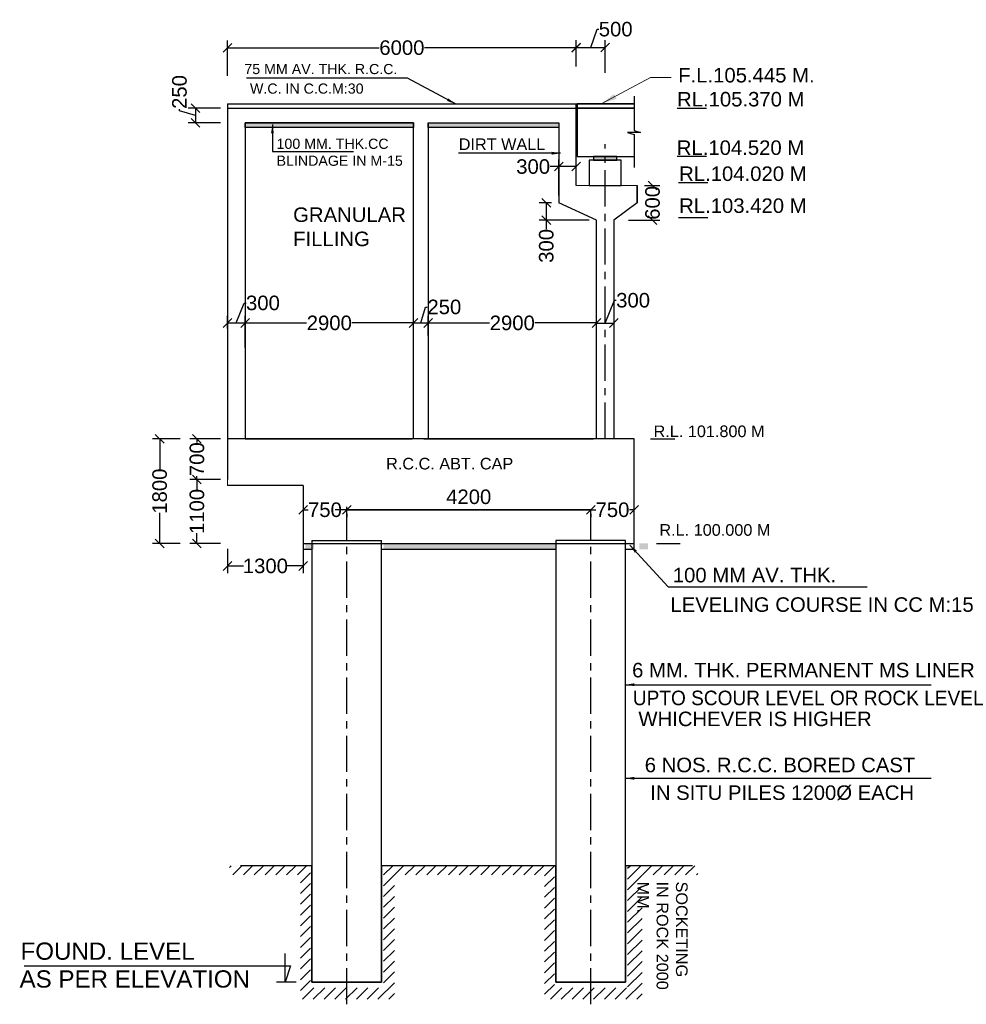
# Model space of a CAD drawing. Header units: millimetres. Extents: x 1237281 to 4354823, y 14417 to 141286.
# Tile 2 of 20: x 4085739 to 4118328, y 46351 to 80257. Entities that reach past the tile are written whole.
import ezdxf

# ---------------------------------------------------------------- set-up
doc = ezdxf.new("R2010")
doc.units = ezdxf.units.MM
doc.header["$LTSCALE"] = 1000
doc.header["$MEASUREMENT"] = 0
doc.header["$PDSIZE"] = -2
doc.linetypes.add('ACAD_ISO03W100', pattern=[30, 12, -18])
doc.linetypes.add('CENTER', pattern=[2, 1.25, -0.25, 0.25, -0.25])
doc.layers.add('dim', color=1, linetype='Continuous')
doc.layers.add('text', color=7, linetype='Continuous')
doc.layers.add('TITLE', color=7, linetype='Continuous', lineweight=18)
doc.styles.add('L', font='arial.ttf')
doc.styles.add('ROMANS', font='arial.ttf')
doc.styles.get("Standard").update_dxf_attribs({"font": 'arial.ttf', "height": 500})
doc.dimstyles.new('ROMANS', dxfattribs={"dimscale": 0, "dimtxt": 950, "dimasz": 950, "dimexe": 200, "dimexo": 200, "dimgap": 150, "dimtad": 1, "dimdec": 0, "dimzin": 9, "dimdsep": 46, "dimtxsty": 'ROMANS', "dimcen": 150, "dimclrd": 4, "dimclre": 4, "dimclrt": 6, "dimadec": 0, "dimazin": 0, "dimtfac": 1, "dimtdec": 0, "dimtmove": 0, "dimatfit": 3, "dimfxl": 1, "dimtolj": 1, "dimtzin": 9, "dimlwd": 18, "dimlwe": 13, "dimarcsym": 0})
doc.dimstyles.new('SANJAY', dxfattribs={"dimscale": 2.755, "dimtxt": 20000000001.9985, "dimasz": 42.0275, "dimexe": 15.388, "dimexo": 15.5775, "dimgap": 1.7375, "dimtad": 0, "dimtih": 1, "dimtoh": 1, "dimdec": 0, "dimzin": 0, "dimdsep": 46, "dimtxsty": 'Standard', "dimcen": 4000, "dimclrd": 3, "dimclre": 6, "dimclrt": 1, "dimadec": 0, "dimazin": 0, "dimtfac": 1, "dimtdec": 0, "dimtofl": 0, "dimtmove": 0, "dimatfit": 3, "dimfxl": 1, "dimtolj": 1, "dimtzin": 0, "dimarcsym": 0})

# ---------------------------------------------------------------- blocks, each defined once
blk = doc.blocks.new('_Oblique')
at = {"color": 0, "linetype": 'ByBlock', "lineweight": -2}
blk.add_line((-0.5, -0.5), (0.5, 0.5), dxfattribs=at)
blk = doc.blocks.new('*D62')
at = {"color": 0, "lineweight": -2, "transparency": 16777216}
for p, q in [((4092647, 65822), (4091592, 65822)), ((4092647, 64422), (4091592, 64422))]:
    blk.add_line(p, q, dxfattribs=at)
at = {"color": 7, "lineweight": -2, "transparency": 16777216}
for p, q in [((4091842, 65822), (4091842, 65702)), ((4091842, 64422), (4091842, 64543))]:
    blk.add_line(p, q, dxfattribs=at)
at = {"layer": 'Defpoints', "color": 0, "transparency": 16777216}
for p in [(4092897, 65822), (4091842, 64422), (4092897, 64422)]:
    blk.add_point(p, dxfattribs=at)
at = {"color": 7, "lineweight": -2, "transparency": 16777216, "xscale": 300, "yscale": 300, "zscale": 300}
for p, rotation in [((4091842, 65822), 90), ((4091842, 64422), 270)]:
    blk.add_blockref('_Oblique', p, dxfattribs=dict(at, rotation=rotation))
at = {"transparency": 16777216, "insert": (4091842, 65122), "char_height": 500, "attachment_point": 5, "rotation": 90}
blk.add_mtext('\\A1;700', dxfattribs=at)
blk = doc.blocks.new('*D63')
at = {"color": 0, "lineweight": -2, "transparency": 16777216}
for p, q in [((4092897, 62040), (4092897, 61195)), ((4095497, 62040), (4095497, 61195))]:
    blk.add_line(p, q, dxfattribs=at)
at = {"color": 7, "lineweight": -2, "transparency": 16777216}
for p, q in [((4092897, 61445), (4093445, 61445)), ((4095497, 61445), (4094949, 61445))]:
    blk.add_line(p, q, dxfattribs=at)
at = {"layer": 'Defpoints', "color": 0, "transparency": 16777216}
for p in [(4092897, 62290), (4095497, 62290), (4095497, 61445)]:
    blk.add_point(p, dxfattribs=at)
at = {"color": 7, "lineweight": -2, "transparency": 16777216, "xscale": 300, "yscale": 300, "zscale": 300, "rotation": 180}
blk.add_blockref('_Oblique', (4092897, 61445), dxfattribs=at)
at = {"color": 7, "lineweight": -2, "transparency": 16777216, "xscale": 300, "yscale": 300, "zscale": 300}
blk.add_blockref('_Oblique', (4095497, 61445), dxfattribs=at)
at = {"transparency": 16777216, "insert": (4094197, 61445), "char_height": 500, "attachment_point": 5}
blk.add_mtext('\\A1;1300', dxfattribs=at)
blk = doc.blocks.new('*D64')
at = {"color": 7, "lineweight": -2, "transparency": 16777216}
blk.add_line((4096997, 63378), (4105397, 63378), dxfattribs=at)
at = {"color": 0, "lineweight": -2, "transparency": 16777216}
for p, q in [((4096997, 63236), (4096997, 63128)), ((4105397, 63236), (4105397, 63128))]:
    blk.add_line(p, q, dxfattribs=at)
at = {"layer": 'Defpoints', "color": 0, "transparency": 16777216}
for p in [(4096997, 63486), (4105397, 63486), (4105397, 63378)]:
    blk.add_point(p, dxfattribs=at)
at = {"color": 7, "lineweight": -2, "transparency": 16777216, "xscale": 300, "yscale": 300, "zscale": 300, "rotation": 180}
blk.add_blockref('_Oblique', (4096997, 63378), dxfattribs=at)
at = {"color": 7, "lineweight": -2, "transparency": 16777216, "xscale": 300, "yscale": 300, "zscale": 300}
blk.add_blockref('_Oblique', (4105397, 63378), dxfattribs=at)
at = {"transparency": 16777216, "insert": (4101197, 63825), "char_height": 500, "attachment_point": 5}
blk.add_mtext('\\A1;4200', dxfattribs=at)
blk = doc.blocks.new('*D65')
at = {"color": 0, "lineweight": -2, "transparency": 16777216}
blk.add_line((4095497, 63947), (4095497, 63128), dxfattribs=at)
at = {"color": 7, "lineweight": -2, "transparency": 16777216}
for p, q in [((4095497, 63378), (4095668, 63378)), ((4096997, 63378), (4096827, 63378))]:
    blk.add_line(p, q, dxfattribs=at)
at = {"layer": 'Defpoints', "color": 0, "transparency": 16777216}
for p in [(4095497, 64197), (4095497, 63378), (4096997, 63378)]:
    blk.add_point(p, dxfattribs=at)
at = {"color": 7, "lineweight": -2, "transparency": 16777216, "xscale": 300, "yscale": 300, "zscale": 300, "rotation": 180}
blk.add_blockref('_Oblique', (4095497, 63378), dxfattribs=at)
at = {"color": 7, "lineweight": -2, "transparency": 16777216, "xscale": 300, "yscale": 300, "zscale": 300}
blk.add_blockref('_Oblique', (4096997, 63378), dxfattribs=at)
at = {"transparency": 16777216, "insert": (4096247, 63378), "char_height": 500, "attachment_point": 5}
blk.add_mtext('\\A1;750', dxfattribs=at)
blk = doc.blocks.new('*D66')
at = {"color": 0, "lineweight": -2, "transparency": 16777216}
blk.add_line((4106897, 62472), (4106897, 63628), dxfattribs=at)
at = {"color": 7, "lineweight": -2, "transparency": 16777216}
for p, q in [((4105397, 63378), (4105568, 63378)), ((4106897, 63378), (4106727, 63378))]:
    blk.add_line(p, q, dxfattribs=at)
at = {"layer": 'Defpoints', "color": 0, "transparency": 16777216}
for p in [(4105397, 63378), (4106897, 63378), (4106897, 62222)]:
    blk.add_point(p, dxfattribs=at)
at = {"color": 7, "lineweight": -2, "transparency": 16777216, "xscale": 300, "yscale": 300, "zscale": 300, "rotation": 180}
blk.add_blockref('_Oblique', (4105397, 63378), dxfattribs=at)
at = {"color": 7, "lineweight": -2, "transparency": 16777216, "xscale": 300, "yscale": 300, "zscale": 300}
blk.add_blockref('_Oblique', (4106897, 63378), dxfattribs=at)
at = {"transparency": 16777216, "insert": (4106147, 63378), "char_height": 500, "attachment_point": 5}
blk.add_mtext('\\A1;750', dxfattribs=at)
blk = doc.blocks.new('*D80')
at = {"color": 0, "lineweight": -2, "transparency": 16777216}
for p, q in [((4092897, 78328), (4092897, 79542)), ((4104897, 78903), (4104897, 79542))]:
    blk.add_line(p, q, dxfattribs=at)
at = {"color": 7, "lineweight": -2, "transparency": 16777216}
for p, q in [((4092897, 79292), (4098120, 79292)), ((4104897, 79292), (4099674, 79292))]:
    blk.add_line(p, q, dxfattribs=at)
at = {"layer": 'Defpoints', "color": 0, "transparency": 16777216}
for p in [(4092897, 79292), (4104897, 78653), (4092897, 78078)]:
    blk.add_point(p, dxfattribs=at)
at = {"color": 7, "lineweight": -2, "transparency": 16777216, "xscale": 300, "yscale": 300, "zscale": 300, "rotation": 180}
blk.add_blockref('_Oblique', (4092897, 79292), dxfattribs=at)
at = {"color": 7, "lineweight": -2, "transparency": 16777216, "xscale": 300, "yscale": 300, "zscale": 300}
blk.add_blockref('_Oblique', (4104897, 79292), dxfattribs=at)
at = {"transparency": 16777216, "insert": (4098897, 79292), "char_height": 500, "attachment_point": 5}
blk.add_mtext('\\A1;6000', dxfattribs=at)
blk = doc.blocks.new('*D19')
at = {"color": 7, "lineweight": -2, "transparency": 16777216}
for p, q in [((4091241, 77121), (4091241, 77181)), ((4091791, 76956), (4091241, 77121)), ((4091791, 77206), (4091791, 76706))]:
    blk.add_line(p, q, dxfattribs=at)
at = {"color": 0, "lineweight": -2, "transparency": 16777216}
for p, q in [((4092647, 77206), (4091541, 77206)), ((4092647, 76706), (4091541, 76706))]:
    blk.add_line(p, q, dxfattribs=at)
at = {"layer": 'Defpoints', "color": 0, "transparency": 16777216}
for p in [(4092897, 77206), (4091791, 76706), (4092897, 76706)]:
    blk.add_point(p, dxfattribs=at)
at = {"color": 7, "lineweight": -2, "transparency": 16777216, "xscale": 300, "yscale": 300, "zscale": 300}
for p, rotation in [((4091791, 77206), 90), ((4091791, 76706), 270)]:
    blk.add_blockref('_Oblique', p, dxfattribs=dict(at, rotation=rotation))
at = {"transparency": 16777216, "insert": (4091241, 77767), "char_height": 500, "attachment_point": 5, "rotation": 90}
blk.add_mtext('\\A1;250', dxfattribs=at)
blk = doc.blocks.new('*D20')
at = {"color": 0, "lineweight": -2, "transparency": 16777216}
for p, q in [((4092647, 64422), (4091592, 64422)), ((4092647, 62222), (4091592, 62222))]:
    blk.add_line(p, q, dxfattribs=at)
at = {"color": 7, "lineweight": -2, "transparency": 16777216}
for p, q in [((4091842, 64422), (4091842, 64074)), ((4091842, 62222), (4091842, 62570))]:
    blk.add_line(p, q, dxfattribs=at)
at = {"layer": 'Defpoints', "color": 0, "transparency": 16777216}
for p in [(4092897, 64422), (4091842, 62222), (4092897, 62222)]:
    blk.add_point(p, dxfattribs=at)
at = {"color": 7, "lineweight": -2, "transparency": 16777216, "xscale": 300, "yscale": 300, "zscale": 300}
for p, rotation in [((4091842, 64422), 90), ((4091842, 62222), 270)]:
    blk.add_blockref('_Oblique', p, dxfattribs=dict(at, rotation=rotation))
at = {"transparency": 16777216, "insert": (4091842, 63322), "char_height": 500, "attachment_point": 5, "rotation": 90}
blk.add_mtext('\\A1;1100', dxfattribs=at)
blk = doc.blocks.new('*D21')
at = {"color": 7, "lineweight": -2, "transparency": 16777216}
for p, q in [((4105397, 79297), (4105615, 79929)), ((4105615, 79929), (4105675, 79929)), ((4104897, 79297), (4105897, 79297))]:
    blk.add_line(p, q, dxfattribs=at)
at = {"color": 0, "lineweight": -2, "transparency": 16777216}
for p, q in [((4104897, 78650), (4104897, 79547)), ((4105897, 78432), (4105897, 79547))]:
    blk.add_line(p, q, dxfattribs=at)
at = {"layer": 'Defpoints', "color": 0, "transparency": 16777216}
for p in [(4105897, 79297), (4104897, 78400), (4105897, 78182)]:
    blk.add_point(p, dxfattribs=at)
at = {"color": 7, "lineweight": -2, "transparency": 16777216, "xscale": 300, "yscale": 300, "zscale": 300, "rotation": 180}
blk.add_blockref('_Oblique', (4104897, 79297), dxfattribs=at)
at = {"color": 7, "lineweight": -2, "transparency": 16777216, "xscale": 300, "yscale": 300, "zscale": 300}
blk.add_blockref('_Oblique', (4105897, 79297), dxfattribs=at)
at = {"transparency": 16777216, "insert": (4106257, 79929), "char_height": 500, "attachment_point": 5}
blk.add_mtext('\\A1;500', dxfattribs=at)
blk = doc.blocks.new('*D26')
at = {"color": 0, "lineweight": -2, "transparency": 16777216}
for p, q in [((4091267, 65822), (4090308, 65822)), ((4091267, 62222), (4090308, 62222))]:
    blk.add_line(p, q, dxfattribs=at)
at = {"color": 7, "lineweight": -2, "transparency": 16777216}
for p, q in [((4090558, 65822), (4090558, 64774)), ((4090558, 62222), (4090558, 63270))]:
    blk.add_line(p, q, dxfattribs=at)
at = {"layer": 'Defpoints', "color": 0, "transparency": 16777216}
for p in [(4091517, 65822), (4090558, 62222), (4091517, 62222)]:
    blk.add_point(p, dxfattribs=at)
at = {"color": 7, "lineweight": -2, "transparency": 16777216, "xscale": 300, "yscale": 300, "zscale": 300}
for p, rotation in [((4090558, 65822), 90), ((4090558, 62222), 270)]:
    blk.add_blockref('_Oblique', p, dxfattribs=dict(at, rotation=rotation))
at = {"transparency": 16777216, "insert": (4090558, 64022), "char_height": 500, "attachment_point": 5, "rotation": 90}
blk.add_mtext('\\A1;1800', dxfattribs=at)
blk = doc.blocks.new('*D32')
at = {"color": 7, "lineweight": -2, "transparency": 16777216}
for p, q in [((4093197, 69813), (4093471, 70501)), ((4093471, 70501), (4093531, 70501)), ((4092897, 69813), (4093497, 69813))]:
    blk.add_line(p, q, dxfattribs=at)
at = {"color": 0, "lineweight": -2, "transparency": 16777216}
for p, q in [((4092897, 69619), (4092897, 70063)), ((4093497, 68972), (4093497, 70063))]:
    blk.add_line(p, q, dxfattribs=at)
at = {"layer": 'Defpoints', "color": 0, "transparency": 16777216}
for p in [(4093497, 69813), (4092897, 69369), (4093497, 68722)]:
    blk.add_point(p, dxfattribs=at)
at = {"color": 7, "lineweight": -2, "transparency": 16777216, "xscale": 300, "yscale": 300, "zscale": 300, "rotation": 180}
blk.add_blockref('_Oblique', (4092897, 69813), dxfattribs=at)
at = {"color": 7, "lineweight": -2, "transparency": 16777216, "xscale": 300, "yscale": 300, "zscale": 300}
blk.add_blockref('_Oblique', (4093497, 69813), dxfattribs=at)
at = {"transparency": 16777216, "insert": (4094113, 70501), "char_height": 500, "attachment_point": 5}
blk.add_mtext('\\A1;300', dxfattribs=at)
blk = doc.blocks.new('*D33')
at = {"color": 0, "lineweight": -2, "transparency": 16777216}
for p, q in [((4099297, 69267), (4099297, 70063)), ((4093497, 69813), (4093497, 69563))]:
    blk.add_line(p, q, dxfattribs=at)
at = {"color": 7, "lineweight": -2, "transparency": 16777216}
for p, q in [((4093497, 69813), (4095617, 69813)), ((4099297, 69813), (4097177, 69813))]:
    blk.add_line(p, q, dxfattribs=at)
at = {"layer": 'Defpoints', "color": 0, "transparency": 16777216}
for p in [(4093497, 70063), (4099297, 69813), (4099297, 69017)]:
    blk.add_point(p, dxfattribs=at)
at = {"color": 7, "lineweight": -2, "transparency": 16777216, "xscale": 300, "yscale": 300, "zscale": 300, "rotation": 180}
blk.add_blockref('_Oblique', (4093497, 69813), dxfattribs=at)
at = {"color": 7, "lineweight": -2, "transparency": 16777216, "xscale": 300, "yscale": 300, "zscale": 300}
blk.add_blockref('_Oblique', (4099297, 69813), dxfattribs=at)
at = {"transparency": 16777216, "insert": (4096397, 69813), "char_height": 500, "attachment_point": 5}
blk.add_mtext('\\A1;2900', dxfattribs=at)
blk = doc.blocks.new('*D34')
at = {"color": 7, "lineweight": -2, "transparency": 16777216}
for p, q in [((4099547, 69813), (4099712, 70363)), ((4099712, 70363), (4099772, 70363)), ((4099297, 69813), (4099797, 69813))]:
    blk.add_line(p, q, dxfattribs=at)
at = {"color": 0, "lineweight": -2, "transparency": 16777216}
for p, q in [((4099297, 69813), (4099297, 70063)), ((4099797, 69378), (4099797, 70063))]:
    blk.add_line(p, q, dxfattribs=at)
at = {"layer": 'Defpoints', "color": 0, "transparency": 16777216}
for p in [(4099297, 69563), (4099797, 69813), (4099797, 69128)]:
    blk.add_point(p, dxfattribs=at)
at = {"color": 7, "lineweight": -2, "transparency": 16777216, "xscale": 300, "yscale": 300, "zscale": 300, "rotation": 180}
blk.add_blockref('_Oblique', (4099297, 69813), dxfattribs=at)
at = {"color": 7, "lineweight": -2, "transparency": 16777216, "xscale": 300, "yscale": 300, "zscale": 300}
blk.add_blockref('_Oblique', (4099797, 69813), dxfattribs=at)
at = {"transparency": 16777216, "insert": (4100358, 70363), "char_height": 500, "attachment_point": 5}
blk.add_mtext('\\A1;250', dxfattribs=at)
blk = doc.blocks.new('*D115')
at = {"color": 0, "lineweight": -2, "transparency": 16777216}
for p, q in [((4099797, 69628), (4099797, 70063)), ((4105597, 70062), (4105597, 70063))]:
    blk.add_line(p, q, dxfattribs=at)
at = {"color": 7, "lineweight": -2, "transparency": 16777216}
for p, q in [((4099797, 69813), (4101917, 69813)), ((4105597, 69813), (4103477, 69813))]:
    blk.add_line(p, q, dxfattribs=at)
at = {"layer": 'Defpoints', "color": 0, "transparency": 16777216}
for p in [(4105597, 69813), (4105597, 69812), (4099797, 69378)]:
    blk.add_point(p, dxfattribs=at)
at = {"color": 7, "lineweight": -2, "transparency": 16777216, "xscale": 300, "yscale": 300, "zscale": 300, "rotation": 180}
blk.add_blockref('_Oblique', (4099797, 69813), dxfattribs=at)
at = {"color": 7, "lineweight": -2, "transparency": 16777216, "xscale": 300, "yscale": 300, "zscale": 300}
blk.add_blockref('_Oblique', (4105597, 69813), dxfattribs=at)
at = {"transparency": 16777216, "insert": (4102697, 69813), "char_height": 500, "attachment_point": 5}
blk.add_mtext('\\A1;2900', dxfattribs=at)
blk = doc.blocks.new('*D116')
at = {"color": 7, "lineweight": -2, "transparency": 16777216}
for p, q in [((4105897, 69812), (4106215, 70593)), ((4106215, 70593), (4106275, 70593)), ((4105597, 69812), (4106197, 69812))]:
    blk.add_line(p, q, dxfattribs=at)
at = {"layer": 'Defpoints', "color": 0, "transparency": 16777216}
for p in [(4105597, 69812), (4106197, 69812), (4106197, 69812)]:
    blk.add_point(p, dxfattribs=at)
at = {"color": 7, "lineweight": -2, "transparency": 16777216, "xscale": 300, "yscale": 300, "zscale": 300, "rotation": 180}
blk.add_blockref('_Oblique', (4105597, 69812), dxfattribs=at)
at = {"color": 7, "lineweight": -2, "transparency": 16777216, "xscale": 300, "yscale": 300, "zscale": 300}
blk.add_blockref('_Oblique', (4106197, 69812), dxfattribs=at)
at = {"transparency": 16777216, "insert": (4106857, 70593), "char_height": 500, "attachment_point": 5}
blk.add_mtext('\\A1;300', dxfattribs=at)
blk = doc.blocks.new('*D35')
at = {"color": 0, "lineweight": -2, "transparency": 16777216}
for p, q in [((4104297, 74199), (4104297, 75447)), ((4104897, 74799), (4104897, 75447))]:
    blk.add_line(p, q, dxfattribs=at)
at = {"color": 7, "lineweight": -2, "transparency": 16777216}
for p, q in [((4104297, 75197), (4103997, 75197)), ((4104897, 75197), (4104297, 75197))]:
    blk.add_line(p, q, dxfattribs=at)
at = {"layer": 'Defpoints', "color": 0, "transparency": 16777216}
for p in [(4104297, 75197), (4104897, 74549), (4104297, 73949)]:
    blk.add_point(p, dxfattribs=at)
at = {"color": 7, "lineweight": -2, "transparency": 16777216, "xscale": 300, "yscale": 300, "zscale": 300, "rotation": 180}
blk.add_blockref('_Oblique', (4104297, 75197), dxfattribs=at)
at = {"color": 7, "lineweight": -2, "transparency": 16777216, "xscale": 300, "yscale": 300, "zscale": 300}
blk.add_blockref('_Oblique', (4104897, 75197), dxfattribs=at)
at = {"transparency": 16777216, "insert": (4103416, 75197), "char_height": 500, "attachment_point": 5}
blk.add_mtext('\\A1;300', dxfattribs=at)
blk = doc.blocks.new('*D117')
at = {"color": 0, "lineweight": -2, "transparency": 16777216}
for p, q in [((4107247, 74549), (4107777, 74549)), ((4106697, 73349), (4107777, 73349))]:
    blk.add_line(p, q, dxfattribs=at)
at = {"color": 7, "lineweight": -2, "transparency": 16777216}
for p, q in [((4107527, 74549), (4107527, 74532)), ((4107527, 73349), (4107527, 73366))]:
    blk.add_line(p, q, dxfattribs=at)
at = {"layer": 'Defpoints', "color": 0, "transparency": 16777216}
for p in [(4106997, 74549), (4106447, 73349), (4107527, 73349)]:
    blk.add_point(p, dxfattribs=at)
at = {"color": 7, "lineweight": -2, "transparency": 16777216, "xscale": 300, "yscale": 300, "zscale": 300}
for p, rotation in [((4107527, 74549), 90), ((4107527, 73349), 270)]:
    blk.add_blockref('_Oblique', p, dxfattribs=dict(at, rotation=rotation))
at = {"transparency": 16777216, "insert": (4107527, 73949), "char_height": 500, "attachment_point": 5, "rotation": 90}
blk.add_mtext('\\A1;600', dxfattribs=at)
blk = doc.blocks.new('*D118')
at = {"color": 0, "lineweight": -2, "transparency": 16777216}
for p, q in [((4104047, 73949), (4103619, 73949)), ((4105347, 73349), (4103619, 73349))]:
    blk.add_line(p, q, dxfattribs=at)
at = {"color": 7, "lineweight": -2, "transparency": 16777216}
for p, q in [((4103869, 73949), (4103869, 73349)), ((4103869, 73349), (4103869, 73049))]:
    blk.add_line(p, q, dxfattribs=at)
at = {"layer": 'Defpoints', "color": 0, "transparency": 16777216}
for p in [(4104297, 73949), (4103869, 73349), (4105597, 73349)]:
    blk.add_point(p, dxfattribs=at)
at = {"color": 7, "lineweight": -2, "transparency": 16777216, "xscale": 300, "yscale": 300, "zscale": 300}
for p, rotation in [((4103869, 73949), 90), ((4103869, 73349), 270)]:
    blk.add_blockref('_Oblique', p, dxfattribs=dict(at, rotation=rotation))
at = {"transparency": 16777216, "insert": (4103869, 72468), "char_height": 500, "attachment_point": 5, "rotation": 90}
blk.add_mtext('\\A1;300', dxfattribs=at)

msp = doc.modelspace()

# ---------------------------------------------------------------- hatches: boundary and pattern name
h = msp.add_hatch()
h.set_pattern_fill('AR-CONC', color=256, scale=50, angle=180, style=0)
h.set_pattern_definition([(230, (4097860.53, 1346840.43), (-358.63009, 31.37607), [37.5, -412.5]), (175, (4097860.53, 1346840.43), (69.37567, -376.09607), [30, -330]), (280.4514, (4097830.65, 1346843.05), (-289.25469, -344.71977), [31.8701, -350.57106]), (226.1842, (4097860.53, 1346740.43), (-533.62052, 82.7595), [56.25, -618.75]), (276.6356, (4097816.07, 1346747.33), (-467.33135, -487.05894), [47.80514, -525.8565]), (171.1842, (4097860.53, 1346740.43), (-467.33097, -487.0593), [45, -495]), (201, (4097810.53, 1346765.43), (-298.453526, 201.309445), [37.5, -412.5]), (146, (4097810.53, 1346765.43), (-121.65767, -362.57502), [30, -330]), (251.4514, (4097785.66, 1346782.2), (-420.11131, -161.26525), [31.8701, -350.57106]), (217.5, (4097860.53, 1346840.43), (-6.079928, -166.446927), [0, -326, 0, -335, 0, -331.25]), (187.5, (4097860.53, 1346840.43), (-131.534769, -197.205856), [0, -191, 0, -318.5, 0, -126.25]), (147.5, (4097972.03, 1346840.43), (-266.911218, 11.277436), [0, -125, 0, -390, 0, -517.5]), (137.5, (4098022.03, 1346840.43), (-291.593085, -50.05249), [0, -162.5, 0, -259, 0, -367.5])])
h.paths.add_polyline_path([(4093497.1, 76706), (4099297.1, 76706), (4099297.1, 76546), (4093497.1, 76546)])
h.paths.add_polyline_path([(4099797.1, 76706), (4104297.1, 76706), (4104297.1, 76546), (4099797.1, 76546)])
msp.add_hatch(color=256).paths.add_polyline_path([(4106292.4, 75425.3), (4106292.4, 75549), (4105495.4, 75549), (4105495.4, 75425.3), (4106292.4, 75425.3)])
h = msp.add_hatch()
h.set_pattern_fill('AR-CONC', color=256, scale=2, style=0)
h.set_pattern_definition([(50, (3383056.4, -23165.64), (364.36934, -31.87817), [38.1, -419.1]), (355, (3383056.4, -23165.64), (-70.48565, 382.11329), [30.48, -335.28]), (100.451, (3383086.77, -23168.3), (293.885, 350.23338), [32.38, -356.18]), (46.1842, (3383056.4, -23064.04), (542.15808, -84.08466), [57.15, -628.65]), (96.6356, (3383101.6, -23071.04), (474.80847, 494.8511), [48.57, -534.27]), (351.184, (3383056.4, -23064.04), (474.8092, 494.85024), [45.72, -502.92]), (21, (3383107.2, -23089.44), (303.22976, -204.53104), [38.1, -419.1]), (326, (3383107.2, -23089.44), (123.60406, 368.37593), [30.48, -335.28]), (71.4514, (3383132.48, -23106.48), (426.83298, 163.84572), [32.38, -356.18]), (37.5, (3383056.41, -23165.64), (6.177207, 169.110078), [0, -331.216, 0, -340.36, 0, -336.55]), (7.5, (3383056.41, -23165.64), (133.639325, 200.36115), [0, -194.056, 0, -323.596, 0, -128.27]), (327.5, (3382943.13, -23165.64), (271.18119, -11.457488), [0, -127, 0, -396.24, 0, -525.78]), (317.5, (3382892.33, -23165.64), (296.25836, 50.85298), [0, -165.1, 0, -263.144, 0, -373.38])])
h.paths.add_polyline_path([(4098272.2, 62022.1), (4101472.2, 62022.1), (4101472.2, 62222.1), (4098272.2, 62222.1), (4098272.2, 62022.1)])
h.paths.add_polyline_path([(4107072.2, 62022.1), (4107372.2, 62022.1), (4107372.2, 62222.1), (4107072.2, 62222.1), (4107072.2, 62022.1)])
h.paths.add_polyline_path([(4095572.2, 62022.1), (4095872.2, 62022.1), (4095872.2, 62222.1), (4095572.2, 62222.1), (4095572.2, 62022.1)])
h.paths.add_polyline_path([(4104197.1, 62022.1), (4104197.1, 62222.1), (4101472.2, 62222.1), (4101472.2, 62022.1)])
h = msp.add_hatch()
h.set_pattern_fill('ANSI31', color=256, scale=2100, angle=180, style=0)
h.set_pattern_definition([(225, (4097652.84, 1414091.52), (185.61553, -185.61553), [])])
h.paths.add_polyline_path([(4092962.8, 51119.4), (4092962.8, 50804.4), (4095403.4, 50804.4), (4095403.4, 46523.8), (4098643.6, 46523.8), (4098643.6, 50804.4), (4103811.3, 50804.4), (4103811.3, 46523.8), (4107166.5, 46523.8), (4107166.5, 50804.4), (4109088.5, 50804.4), (4109088.5, 51119.4), (4106668.7, 51119.4), (4106668.7, 46919.4), (4104148.7, 46919.4), (4104148.7, 51119.4), (4098268.7, 51119.4), (4098268.7, 46919.4), (4095748.7, 46919.4), (4095748.7, 51119.4)])
edge = h.paths.add_edge_path(flags=16)
edge.add_line((4095748.7, 51119.4), (4092962.8, 51119.4))

# ---------------------------------------------------------------- linework, layer by layer
for p, q in [((4092897.1, 77356), (4106898.4, 77356)), ((4092897.1, 77356), (4105759.3, 77356)), ((4104897.1, 74549), (4104897.1, 77356)), ((4104935.3, 77356), (4104935.3, 75549)), ((4106898.4, 77356), (4104935.3, 77356)), ((4106898.4, 77356), (4104935.3, 77356)), ((4106898.4, 77619.3), (4106898.4, 76438.8)), ((4092897.1, 77206), (4104897.1, 77206)), ((4106898.4, 77206), (4104935.3, 77206)), ((4104937.1, 77206), (4106898.4, 77206)), ((4104937.1, 77206), (4106898.4, 77206)), ((4093497.1, 76706), (4099297.1, 76706)), ((4093497.1, 76706), (4093497.1, 76546)), ((4099797.1, 76706), (4104297.1, 76706)), ((4104297.1, 76706), (4104297.1, 73949)), ((4107109.4, 76369.1), (4106663.8, 76369.1)), ((4106663.8, 76369.1), (4106898.4, 76308.6)), ((4106898.4, 76438.8), (4107109.4, 76369.1)), ((4106898.4, 76308.6), (4106898.4, 75167)), ((4104935.3, 75549), (4106895.4, 75549)), ((4104497.1, 65822.1), (4092897.1, 65822.1)), ((4092897.1, 65822.1), (4092897.1, 64422.1)), ((4092897.1, 65822.1), (4092897.1, 64422.1)), ((4093497.1, 65822.1), (4099247.1, 65822.1)), ((4099647.1, 65822.1), (4105497.1, 65822.1)), ((4105797.1, 65822.1), (4102402.5, 65822.1)), ((4106897.1, 65822.1), (4104414.5, 65822.1)), ((4106897.1, 62022.1), (4106897.1, 65822.1)), ((4107460.3, 65822.1), (4108294.3, 65822.1)), ((4095497.1, 64222.1), (4092897.1, 64222.1)), ((4095497.1, 64222.1), (4095497.1, 62022.1)), ((4105397.1, 63377.6), (4096597.1, 63377.6)), ((4095497.1, 62222.1), (4106897.1, 62222.1)), ((4095797.1, 62322.1), (4098197.1, 62322.1)), ((4106597.1, 62322.1), (4104197.1, 62322.1)), ((4107660.3, 62222.1), (4108472, 62222.1)), ((4095497.1, 62022.1), (4095797.1, 62022.1)), ((4098197.1, 62022.1), (4104197.1, 62022.1)), ((4098197.1, 62022.1), (4101397.1, 62022.1)), ((4106597.1, 62022.1), (4106897.1, 62022.1)), ((4095797.1, 51119.4), (4093343.9, 51119.4)), ((4095797.1, 47119.4), (4095797.1, 51119.4)), ((4104197.1, 51119.4), (4098197.1, 51119.4)), ((4098197.1, 51119.4), (4098197.1, 47119.4)), ((4104197.1, 47119.4), (4104197.1, 51119.4)), ((4108901.6, 51119.4), (4106597.1, 51119.4)), ((4106597.1, 51119.4), (4106597.1, 47119.4)), ((4095797.1, 49719.4), (4095800, 49719.4)), ((4095253.2, 47119.4), (4094578.8, 47119.4)), ((4098197.1, 47119.4), (4095797.1, 47119.4)), ((4106597.1, 47119.4), (4104197.1, 47119.4))]:
    msp.add_line(p, q)
at = {"color": 4, "linetype": 'CENTER'}
for p, q in [((4105897.1, 65822.1), (4105897.1, 75967)), ((4096997.1, 46351.4), (4096997.1, 63485.6)), ((4105397.1, 46351.4), (4105397.1, 63377.6))]:
    msp.add_line(p, q, dxfattribs=at)
for points in [[(4092897.1, 77206), (4092897.1, 65822.1)], [(4108373.6, 77206), (4109385.9, 77206)], [(4093497.1, 76706), (4093497.1, 65822.1)], [(4099297.1, 65822.1), (4099297.1, 76706), (4093497.1, 76706)], [(4099797.1, 76706), (4099797.1, 65822.1)], [(4108373.6, 75560.2), (4109385.9, 75560.2)], [(4108421.4, 74646.8), (4109433.7, 74646.8)], [(4106997.1, 73949), (4106997.1, 74549)], [(4105597.1, 65822.1), (4105597.1, 73349)], [(4106197.1, 73349), (4106197.1, 65822.1)], [(4108421.4, 73446.8), (4109433.7, 73446.8)], [(4095797.1, 62322.1), (4095797.1, 51119.4)], [(4098197.1, 51119.4), (4098197.1, 62322.1)], [(4104197.1, 62322.1), (4104197.1, 51164.4)], [(4106597.1, 53668.1), (4106597.1, 62322.1)], [(4095797.1, 54077.5), (4095797.1, 47119.4), (4098197.1, 47119.4), (4098197.1, 54077.5)], [(4104197.1, 54077.5), (4104197.1, 47119.4), (4106597.1, 47119.4), (4106597.1, 54077.5)], [(4085887.9, 47681.7), (4095059.8, 47681.7), (4094876, 47119.4), (4094876, 48099.2)]]:
    msp.add_lwpolyline(points)
for points in [[(4093497.1, 76706), (4099297.1, 76706), (4099297.1, 76546), (4093497.1, 76546)], [(4099797.1, 76706), (4104297.1, 76706), (4104297.1, 76546), (4099797.1, 76546)], [(4105347.1, 74549), (4106449.2, 74549), (4106449.2, 75425.3), (4105347.1, 75425.3)], [(4105495.4, 75425.3), (4106292.4, 75425.3), (4106292.4, 75549), (4105495.4, 75549)]]:
    msp.add_lwpolyline(points, close=True)
at = {"layer": 'dim', "color": 0, "linetype": 'ByBlock'}
msp.add_line((4092897.1, 77356), (4092897.1, 77206), dxfattribs=at)
at = {"layer": 'text', "linetype": 'ACAD_ISO03W100'}
for p, q in [((4105347.1, 74549), (4105897.1, 74549)), ((4105597.1, 69812), (4106197.1, 69812))]:
    msp.add_line(p, q, dxfattribs=at)
at = {"layer": 'text'}
msp.add_line((4106997.1, 74549), (4106997.1, 73949), dxfattribs=at)
for points in [[(4105597.1, 73349), (4104297.1, 73949)], [(4106997.1, 73949), (4106197.1, 73349)]]:
    msp.add_lwpolyline(points, dxfattribs=at)
at = {"layer": 'TITLE', "color": 0, "linetype": 'ByBlock'}
for p, q in [((4106997.1, 74549), (4104897.1, 74549)), ((4092897.1, 65822.1), (4092897.1, 64222.1)), ((4092897.1, 64222.1), (4095497.1, 64222.1))]:
    msp.add_line(p, q, dxfattribs=at)

# ---------------------------------------------------------------- texts
for s, height, p in [('75 MM AV. THK. R.C.C. ', 350, (4093474, 78382.1)), ('W.C. IN C.C.M:30', 350, (4093666.7, 77710.2)), ('100 MM AV. THK.', 500, (4108223.2, 60881.5)), ('LEVELING COURSE IN CC M:15', 500, (4108142.1, 59866.3)), ('6 MM. THK. PERMANENT MS LINER  ', 500, (4106822.3, 57610.1)), ('UPTO SCOUR LEVEL OR ROCK LEVEL ', 500, (4106845, 56652.1)), (' WHICHEVER IS HIGHER', 500, (4106845, 55929.4)), ('6 NOS. R.C.C. BORED CAST', 500, (4107257.3, 54343)), ('IN SITU PILES 1200%%C EACH  ', 500, (4107446.4, 53389.9))]:
    msp.add_text(s, height=height).set_placement(p)
for s, height, style, p in [('DIRT WALL', 400, 'L', (4100854.2, 75769.2)), ('R.L. 101.800 M', 400, 'L', (4107561.5, 65882.7)), ('R.C.C. ABT. CAP', 400, 'L', (4098353.2, 64768.9)), ('R.L. 100.000 M', 400, 'L', (4107762.5, 62486.1)), ('FOUND. LEVEL', 594, 'ROMANS', (4085768.2, 47885.4))]:
    msp.add_text(s, height=height, dxfattribs=dict(style=style)).set_placement(p)
at = {"attachment_point": 1}
for s, insert, char_height, width in [('F.L.105.445 M.', (4108408.5, 78594.6), 500, 6110.555), ('RL.105.370 M', (4108369.8, 77769), 500, 8453.958), ('{\\fArial|b0|i0|c186|p34;100 MM. THK.CC\\PBLINDAGE IN M-15}', (4094581.8, 76158.7), 350, 16701.354), ('RL.104.520 M', (4108360.9, 76099.6), 500, 8453.958), ('RL.104.020 M', (4108442.2, 75202.9), 500, 8453.958), ('RL.103.420 M', (4108442.2, 74102.3), 500, 8453.958)]:
    msp.add_mtext(s, dxfattribs=dict(at, insert=insert, char_height=char_height, width=width))
at = {"insert": (4108732.5, 50578), "char_height": 400, "width": 3762.194, "attachment_point": 1, "rotation": 270, "style": 'L'}
msp.add_mtext('SOCKETING IN ROCK 2000 MM.', dxfattribs=at)
at = {"insert": (4085735.6, 47521.1), "char_height": 594, "width": 11992.546, "attachment_point": 1, "style": 'ROMANS'}
msp.add_mtext('AS PER ELEVATION', dxfattribs=at)
at = {"layer": 'text', "insert": (4095153.4, 73792.1), "char_height": 500, "width": 7486.926, "attachment_point": 1}
msp.add_mtext('GRANULAR \\PFILLING', dxfattribs=at)

# ---------------------------------------------------------------- dimensions: what is measured, and where the dimension line sits
for base, p1, p2, override, picture, middle in [((4105897.1, 79297.4), (4104897.1, 78400), (4105897.1, 78181.9), {"dimscale": 1, "dimtxt": 500, "dimasz": 300, "dimexe": 250, "dimexo": 250, "dimgap": 30, "dimtih": 0, "dimtoh": 0, "dimlfac": 0.5, "dimblk": 'Oblique', "dimcen": -1000, "dimclrd": 7, "dimclre": 0, "dimclrt": 256, "dimtofl": 1, "dimtmove": 1}, '*D21', (4105705.2, 79928.7)), ((4104297.1, 75196.9), (4104897.1, 74549), (4104297.1, 73949), {"dimscale": 1, "dimtxt": 500, "dimasz": 300, "dimexe": 250, "dimexo": 250, "dimgap": 30, "dimtih": 0, "dimtoh": 0, "dimlfac": 0.5, "dimblk": 'OBLIQUE', "dimcen": -1000, "dimclrd": 7, "dimclre": 0, "dimclrt": 256}, '*D35', (4103415.8, 75196.9)), ((4106197.1, 69812), (4105597.1, 69812), (4106197.1, 69812), {"dimscale": 1, "dimtxt": 500, "dimasz": 300, "dimexe": 250, "dimexo": 250, "dimgap": 30, "dimtih": 0, "dimtoh": 0, "dimlfac": 0.5, "dimblk": 'OBLIQUE', "dimcen": -1000, "dimclrd": 7, "dimclre": 0, "dimclrt": 256, "dimtofl": 1, "dimtmove": 1}, '*D116', (4106305.5, 70593.4)), ((4093497.1, 69812.7), (4092897.1, 69368.7), (4093497.1, 68721.8), {"dimscale": 1, "dimtxt": 500, "dimasz": 300, "dimexe": 250, "dimexo": 250, "dimgap": 30, "dimtih": 0, "dimtoh": 0, "dimlfac": 0.5, "dimblk": 'OBLIQUE', "dimcen": -1000, "dimclrd": 7, "dimclre": 0, "dimclrt": 256, "dimtofl": 1, "dimtmove": 1}, '*D32', (4093561.3, 70501.4)), ((4095497.1, 63377.6), (4096997.1, 63377.6), (4095497.1, 64197.1), {"dimscale": 1, "dimtxt": 500, "dimasz": 300, "dimexe": 250, "dimexo": 250, "dimgap": 30, "dimtih": 0, "dimtoh": 0, "dimlfac": 0.5, "dimblk": 'Oblique', "dimcen": -1000, "dimclrd": 7, "dimclre": 0, "dimclrt": 256, "dimtofl": 1, "dimtmove": 1}, '*D65', (4096247.1, 63377.6)), ((4105397.1, 63377.6), (4096997.1, 63485.6), (4105397.1, 63485.6), {"dimscale": 1, "dimtxt": 500, "dimasz": 300, "dimexe": 250, "dimexo": 250, "dimgap": 30, "dimtih": 0, "dimtoh": 0, "dimlfac": 0.5, "dimblk": 'Oblique', "dimcen": -1000, "dimclrd": 7, "dimclre": 0, "dimclrt": 256, "dimtofl": 1, "dimtmove": 1}, '*D64', (4101197.1, 63825.2)), ((4106897.1, 63377.6), (4105397.1, 63377.6), (4106897.1, 62222.1), {"dimscale": 1, "dimtxt": 500, "dimasz": 300, "dimexe": 250, "dimexo": 250, "dimgap": 30, "dimtih": 0, "dimtoh": 0, "dimlfac": 0.5, "dimblk": 'Oblique', "dimcen": -1000, "dimclrd": 7, "dimclre": 0, "dimclrt": 256, "dimtofl": 1, "dimtmove": 1}, '*D66', (4106147.1, 63377.6))]:
    dim = msp.add_linear_dim(base=base, p1=p1, p2=p2, dimstyle='SANJAY', override=override)
    dim.commit()
    dim.dimension.update_dxf_attribs({"geometry": picture, "text_midpoint": middle, "dimtype": 160})
for base, p1, p2, override, picture, middle in [((4092897.1, 79291.7), (4104897.1, 78653), (4092897.1, 78078), {"dimscale": 1, "dimtxt": 500, "dimasz": 300, "dimexe": 250, "dimexo": 250, "dimgap": 30, "dimtih": 0, "dimtoh": 0, "dimlfac": 0.5, "dimblk": 'Oblique', "dimcen": -1000, "dimclrd": 7, "dimclre": 0, "dimclrt": 256, "dimtofl": 1, "dimtmove": 1}, '*D80', (4098897.1, 79291.7)), ((4099797.1, 69812.7), (4099297.1, 69562.7), (4099797.1, 69127.9), {"dimscale": 1, "dimtxt": 500, "dimasz": 300, "dimexe": 250, "dimexo": 250, "dimgap": 30, "dimtih": 0, "dimtoh": 0, "dimlfac": 0.5, "dimblk": 'OBLIQUE', "dimcen": -1000, "dimclrd": 7, "dimclre": 0, "dimclrt": 256, "dimtofl": 1, "dimtmove": 1}, '*D34', (4099802.2, 70363)), ((4099297.1, 69812.7), (4093497.1, 70062.7), (4099297.1, 69016.6), {"dimscale": 1, "dimtxt": 500, "dimasz": 300, "dimexe": 250, "dimexo": 250, "dimgap": 30, "dimtih": 0, "dimtoh": 0, "dimlfac": 0.5, "dimblk": 'OBLIQUE', "dimcen": -1000, "dimclrd": 7, "dimclre": 0, "dimclrt": 256, "dimtofl": 1, "dimtmove": 1}, '*D33', (4096397.1, 69812.7)), ((4105597.1, 69812.7), (4099797.1, 69377.9), (4105597.1, 69812), {"dimscale": 1, "dimtxt": 500, "dimasz": 300, "dimexe": 250, "dimexo": 250, "dimgap": 30, "dimtih": 0, "dimtoh": 0, "dimlfac": 0.5, "dimblk": 'OBLIQUE', "dimcen": -1000, "dimclrd": 7, "dimclre": 0, "dimclrt": 256, "dimtofl": 1, "dimtmove": 1}, '*D115', (4102697.1, 69812.7)), ((4095497.1, 61445.4), (4092897.1, 62290), (4095497.1, 62290), {"dimscale": 1, "dimtxt": 500, "dimasz": 300, "dimexe": 250, "dimexo": 250, "dimgap": 30, "dimtih": 0, "dimtoh": 0, "dimlfac": 0.5, "dimblk": 'Oblique', "dimcen": -1000, "dimclrd": 7, "dimclre": 0, "dimclrt": 256, "dimtofl": 1, "dimtmove": 1}, '*D63', (4094197.1, 61445.4))]:
    dim = msp.add_linear_dim(base=base, p1=p1, p2=p2, dimstyle='SANJAY', override=override)
    dim.commit()
    dim.dimension.update_dxf_attribs({"geometry": picture, "text_midpoint": middle})
for base, p1, p2, override, picture, middle in [((4091791.3, 76706), (4092897.1, 77206), (4092897.1, 76706), {"dimscale": 1, "dimtxt": 500, "dimasz": 300, "dimexe": 250, "dimexo": 250, "dimgap": 30, "dimtih": 0, "dimtoh": 0, "dimlfac": 0.5, "dimblk": 'Oblique', "dimcen": -1000, "dimclrd": 7, "dimclre": 0, "dimclrt": 256, "dimtofl": 1, "dimtmove": 1}, '*D19', (4091241, 77211.1)), ((4103869.2, 73349), (4104297.1, 73949), (4105597.1, 73349), {"dimscale": 1, "dimtxt": 500, "dimasz": 300, "dimexe": 250, "dimexo": 250, "dimgap": 30, "dimtih": 0, "dimtoh": 0, "dimlfac": 0.5, "dimblk": 'Oblique', "dimcen": -1000, "dimclrd": 7, "dimclre": 0, "dimclrt": 256}, '*D118', (4103869.2, 72467.7)), ((4090557.9, 62222.1), (4091517.3, 65822.1), (4091517.3, 62222.1), {"dimscale": 1, "dimtxt": 500, "dimasz": 300, "dimexe": 250, "dimexo": 250, "dimgap": 30, "dimtih": 0, "dimtoh": 0, "dimlfac": 0.5, "dimblk": 'Oblique', "dimcen": -1000, "dimclrd": 7, "dimclre": 0, "dimclrt": 256, "dimtofl": 1, "dimtmove": 1}, '*D26', (4090557.9, 64022.1)), ((4091842.3, 62222.1), (4092897.1, 64422.1), (4092897.1, 62222.1), {"dimscale": 1, "dimtxt": 500, "dimasz": 300, "dimexe": 250, "dimexo": 250, "dimgap": 30, "dimtih": 0, "dimtoh": 0, "dimlfac": 0.5, "dimblk": 'Oblique', "dimcen": -1000, "dimclrd": 7, "dimclre": 0, "dimclrt": 256, "dimtofl": 1, "dimtmove": 1}, '*D20', (4091842.3, 63322.1))]:
    dim = msp.add_linear_dim(base=base, p1=p1, p2=p2, angle=90, dimstyle='SANJAY', override=override)
    dim.commit()
    dim.dimension.update_dxf_attribs({"geometry": picture, "text_midpoint": middle})
for base, p1, p2, override, picture, middle in [((4107526.9, 73349), (4106997.1, 74549), (4106447.1, 73349), {"dimscale": 1, "dimtxt": 500, "dimasz": 300, "dimexe": 250, "dimexo": 250, "dimgap": 30, "dimtih": 0, "dimtoh": 0, "dimlfac": 0.5, "dimblk": 'OBLIQUE', "dimcen": -1000, "dimclrd": 7, "dimclre": 0, "dimclrt": 256, "dimtofl": 1, "dimtmove": 1}, '*D117', (4107526.9, 73949)), ((4091842.3, 64422.1), (4092897.1, 65822.1), (4092897.1, 64422.1), {"dimscale": 1, "dimtxt": 500, "dimasz": 300, "dimexe": 250, "dimexo": 250, "dimgap": 30, "dimtih": 0, "dimtoh": 0, "dimlfac": 0.5, "dimblk": 'Oblique', "dimcen": -1000, "dimclrd": 7, "dimclre": 0, "dimclrt": 256, "dimtofl": 1, "dimtmove": 1}, '*D62', (4091842.3, 65122.1))]:
    dim = msp.add_linear_dim(base=base, p1=p1, p2=p2, angle=90, dimstyle='SANJAY', override=override)
    dim.commit()
    dim.dimension.update_dxf_attribs({"geometry": picture, "text_midpoint": middle, "dimtype": 160})

# ---------------------------------------------------------------- leaders
for points, override in [([(4100738.3, 77360), (4099088.4, 78237.8), (4093548.7, 78237.8)], {"dimscale": 1, "dimtxt": 500, "dimasz": 300, "dimexe": 250, "dimexo": 250, "dimgap": 30, "dimtih": 0, "dimtoh": 0, "dimlfac": 0.5, "dimcen": -1000, "dimclrd": 7, "dimclre": 0, "dimclrt": 256, "dimtofl": 1, "dimtmove": 1}), ([(4094439.6, 76643.6), (4094439.6, 75713.3), (4097231.7, 75713.3)], {"dimscale": 1, "dimtxt": 500, "dimasz": 300, "dimexe": 250, "dimexo": 250, "dimgap": 30, "dimtih": 0, "dimtoh": 0, "dimlfac": 0.5, "dimcen": -1000, "dimclrd": 7, "dimclre": 0, "dimclrt": 256, "dimtofl": 1, "dimtmove": 1}), ([(4104358.2, 75658.5), (4100846.9, 75658.5)], {"dimscale": 1, "dimtxt": 500, "dimasz": 300, "dimexe": 250, "dimexo": 250, "dimgap": 30, "dimtih": 0, "dimtoh": 0, "dimlfac": 0.5, "dimcen": -1000, "dimclrd": 7, "dimclre": 0, "dimclrt": 256, "dimtofl": 1, "dimtmove": 1}), ([(4106747.8, 62160.9), (4108066, 60721.9), (4114916.6, 60721.9)], {"dimscale": 1, "dimtxt": 500, "dimasz": 300, "dimexe": 250, "dimexo": 250, "dimgap": 30, "dimtih": 0, "dimtoh": 0, "dimlfac": 0.5, "dimcen": -1000, "dimclrd": 7, "dimclre": 0, "dimclrt": 256}), ([(4106597.1, 57355.6), (4117115.1, 57355.6)], {"dimscale": 1, "dimtxt": 500, "dimasz": 300, "dimexe": 250, "dimexo": 250, "dimgap": 30, "dimtih": 0, "dimtoh": 0, "dimlfac": 0.5, "dimcen": -1000, "dimclrd": 7, "dimclre": 0, "dimclrt": 256}), ([(4106597.1, 54133.8), (4117115.1, 54133.8)], {"dimscale": 1, "dimtxt": 500, "dimasz": 300, "dimexe": 250, "dimexo": 250, "dimgap": 30, "dimtih": 0, "dimtoh": 0, "dimlfac": 0.5, "dimcen": -1000, "dimclrd": 7, "dimclre": 0, "dimclrt": 256})]:
    msp.add_leader(points, dimstyle='SANJAY', override=override)
at = {"layer": 'text', "linetype": 'ACAD_ISO03W100'}
msp.add_leader([(4105758.9, 77355.8), (4107459.7, 78267.4), (4108170.5, 78267.4)], dimstyle='ROMANS', override={"dimscale": 1, "dimtxt": 550, "dimasz": 550, "dimlfac": 0.333333, "dimtmove": 1}, dxfattribs=at)

doc.saveas('drawing.dxf')
